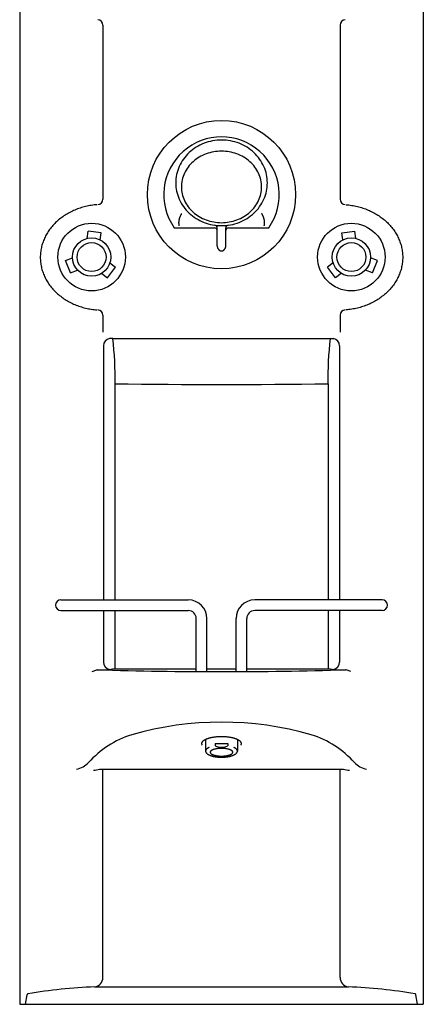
# Model space of a CAD drawing. Header units: millimetres. Extents: x -0.15 to 0.15, y 0 to 1.62.
# Tile 1 of 3: x -0.15 to 0.15, y 0 to 0.73. Entities that reach past the tile are written whole.
import ezdxf

# ---------------------------------------------------------------- set-up
doc = ezdxf.new("R2010")
doc.units = ezdxf.units.MM
doc.layers.add('BLOCKS', color=3, linetype='Continuous')

msp = doc.modelspace()

# ---------------------------------------------------------------- linework, layer by layer
at = {"layer": 'BLOCKS', "linetype": 'Continuous'}
for p, q in [((-0.15, 1.62018), (-0.15, 0)), ((0.15, 1.62018), (0.15, 0)), ((-0.08815, 0.72757), (-0.08815, 0.59813)), ((0.08815, 0.72757), (0.08815, 0.59813)), ((-0.09989, 0.56903), (-0.09918, 0.57443)), ((-0.08939, 0.57314), (-0.09918, 0.57443)), ((-0.09008, 0.56789), (-0.08939, 0.57314)), ((-0.03508, 0.57694), (-0.00517, 0.57694)), ((-0.00318, 0.56352), (-0.00318, 0.57692)), ((0.00318, 0.56352), (0.00318, 0.57692)), ((0.00517, 0.57694), (0.03509, 0.57694)), ((0.08939, 0.57314), (0.09918, 0.57443)), ((0.09008, 0.56789), (0.08939, 0.57314)), ((0.09989, 0.56903), (0.09918, 0.57443)), ((-0.11594, 0.55257), (-0.11076, 0.55472)), ((-0.11216, 0.54344), (-0.11594, 0.55257)), ((-0.08296, 0.55086), (-0.07884, 0.5477)), ((0.08296, 0.55086), (0.07884, 0.5477)), ((0.11594, 0.55257), (0.11076, 0.55472)), ((0.11216, 0.54344), (0.11594, 0.55257)), ((-0.11216, 0.54344), (-0.10703, 0.54557)), ((-0.08904, 0.54307), (-0.08485, 0.53986)), ((-0.08485, 0.53986), (-0.07884, 0.5477)), ((0.08485, 0.53986), (0.07884, 0.5477)), ((0.08904, 0.54307), (0.08485, 0.53986)), ((0.11216, 0.54344), (0.10703, 0.54557)), ((-0.08815, 0.51192), (-0.08815, 0.49951)), ((0.08815, 0.51192), (0.08815, 0.49951)), ((-0.08076, 0.49468), (-0.08324, 0.49468)), ((-0.08076, 0.49468), (0.08076, 0.49468)), ((0.08076, 0.49468), (0.08324, 0.49468)), ((-0.08778, 0.48923), (-0.08778, 0.30049)), ((0.08778, 0.48923), (0.08778, 0.30049)), ((-0.07916, 0.46102), (-0.07916, 0.30049)), ((0.07916, 0.46102), (0.07916, 0.30049)), ((-0.11944, 0.30048), (-0.02472, 0.30048)), ((0.11944, 0.30048), (0.02472, 0.30048)), ((-0.11944, 0.29258), (-0.02472, 0.29258)), ((-0.08778, 0.29258), (-0.08778, 0.25429)), ((-0.07916, 0.29258), (-0.07916, 0.24911)), ((-0.01875, 0.24735), (-0.01875, 0.28661)), ((-0.01086, 0.24735), (-0.01086, 0.28661)), ((0.01086, 0.24735), (0.01086, 0.28661)), ((0.01875, 0.24735), (0.01875, 0.28661)), ((0.11944, 0.29258), (0.02472, 0.29258)), ((0.07916, 0.29258), (0.07916, 0.24911)), ((0.08778, 0.29258), (0.08778, 0.25429)), ((-0.01875, 0.24911), (-0.08099, 0.24911)), ((0.01086, 0.24911), (-0.01086, 0.24911)), ((0.08099, 0.24911), (0.01875, 0.24911)), ((-0.09611, 0.24739), (-0.09275, 0.24857)), ((0.09611, 0.24739), (0.09275, 0.24857)), ((-0.01183, 0.19675), (-0.01183, 0.18817)), ((-0.00473, 0.1938), (-0.00473, 0.19195)), ((-0.00473, 0.1938), (0.00473, 0.1938)), ((0.00473, 0.1938), (0.00473, 0.19195)), ((0.01183, 0.19675), (0.01183, 0.18817)), ((-0.09067, 0.17482), (0.09067, 0.17482)), ((-0.08815, 0.01996), (-0.08815, 0.17482)), ((0.08815, 0.01996), (0.08815, 0.17482)), ((-0.09429, 0.01295), (0.09429, 0.01295)), ((-0.15, 0), (0.15, 0)), ((-0.14557, 0), (-0.14455, 0.00712)), ((0.14557, 0), (0.14455, 0.00712))]:
    msp.add_line(p, q, dxfattribs=at)
for points in [[(-0.03398, 0.61032, 0), (-0.03394, 0.60876, 0), (-0.03382, 0.60721, 0), (-0.03361, 0.60566, 0), (-0.03333, 0.60412, 0), (-0.03296, 0.6026, 0), (-0.03252, 0.6011, 0), (-0.03199, 0.59961, 0), (-0.03139, 0.59816, 0), (-0.03071, 0.59673, 0), (-0.02996, 0.59534, 0), (-0.02914, 0.59398, 0), (-0.02825, 0.59266, 0), (-0.02728, 0.59138, 0), (-0.02626, 0.59015, 0), (-0.02516, 0.58897, 0), (-0.02401, 0.58784, 0), (-0.0228, 0.58677, 0), (-0.02154, 0.58575, 0), (-0.02022, 0.58479, 0), (-0.01885, 0.58389, 0), (-0.01744, 0.58305, 0), (-0.01599, 0.58228, 0), (-0.0145, 0.58158, 0), (-0.01297, 0.58095, 0), (-0.01141, 0.58039, 0), (-0.00982, 0.5799, 0), (-0.00821, 0.57948, 0), (-0.00658, 0.57914, 0), (-0.00494, 0.57887, 0), (-0.00328, 0.57868, 0), (-0.00161, 0.57857, 0), (0.00006, 0.57853, 0), (0.00173, 0.57857, 0), (0.00339, 0.57868, 0), (0.00505, 0.57887, 0), (0.0067, 0.57914, 0), (0.00833, 0.57948, 0), (0.00994, 0.5799, 0), (0.01153, 0.58039, 0), (0.01308, 0.58095, 0), (0.01461, 0.58158, 0), (0.0161, 0.58228, 0), (0.01756, 0.58305, 0), (0.01897, 0.58389, 0), (0.02034, 0.58479, 0), (0.02165, 0.58575, 0), (0.02292, 0.58677, 0), (0.02413, 0.58784, 0), (0.02528, 0.58897, 0), (0.02637, 0.59015, 0), (0.0274, 0.59138, 0), (0.02836, 0.59266, 0), (0.02926, 0.59398, 0), (0.03008, 0.59534, 0), (0.03083, 0.59673, 0), (0.03151, 0.59816, 0), (0.03211, 0.59961, 0), (0.03263, 0.6011, 0), (0.03308, 0.6026, 0), (0.03344, 0.60412, 0), (0.03373, 0.60566, 0), (0.03393, 0.60721, 0), (0.03406, 0.60876, 0), (0.0341, 0.61032, 0), (0.03406, 0.61188, 0), (0.03393, 0.61344, 0), (0.03373, 0.61499, 0), (0.03344, 0.61653, 0), (0.03308, 0.61805, 0), (0.03263, 0.61955, 0), (0.03211, 0.62104, 0), (0.03151, 0.62249, 0), (0.03083, 0.62392, 0), (0.03008, 0.62531, 0), (0.02926, 0.62667, 0), (0.02836, 0.62799, 0), (0.0274, 0.62927, 0), (0.02637, 0.6305, 0), (0.02528, 0.63168, 0), (0.02413, 0.63281, 0), (0.02292, 0.63389, 0), (0.02165, 0.6349, 0), (0.02034, 0.63586, 0), (0.01897, 0.63676, 0), (0.01756, 0.6376, 0), (0.0161, 0.63837, 0), (0.01461, 0.63907, 0), (0.01308, 0.6397, 0), (0.01153, 0.64026, 0), (0.00994, 0.64075, 0), (0.00833, 0.64117, 0), (0.0067, 0.64151, 0), (0.00505, 0.64178, 0), (0.00339, 0.64197, 0), (0.00173, 0.64208, 0), (0.00006, 0.64212, 0), (-0.00161, 0.64208, 0), (-0.00328, 0.64197, 0), (-0.00494, 0.64178, 0), (-0.00658, 0.64151, 0), (-0.00821, 0.64117, 0), (-0.00982, 0.64075, 0), (-0.01141, 0.64026, 0), (-0.01297, 0.6397, 0), (-0.0145, 0.63907, 0), (-0.01599, 0.63837, 0), (-0.01744, 0.6376, 0), (-0.01885, 0.63676, 0), (-0.02022, 0.63586, 0), (-0.02154, 0.6349, 0), (-0.0228, 0.63389, 0), (-0.02401, 0.63281, 0), (-0.02516, 0.63168, 0), (-0.02626, 0.6305, 0), (-0.02728, 0.62927, 0), (-0.02825, 0.62799, 0), (-0.02914, 0.62667, 0), (-0.02996, 0.62531, 0), (-0.03071, 0.62392, 0), (-0.03139, 0.62249, 0), (-0.03199, 0.62104, 0), (-0.03252, 0.61955, 0), (-0.03296, 0.61805, 0), (-0.03333, 0.61653, 0), (-0.03361, 0.61499, 0), (-0.03382, 0.61344, 0), (-0.03394, 0.61188, 0), (-0.03398, 0.61032, 0)], [(-0.02978, 0.60729, 0), (-0.02975, 0.60599, 0), (-0.02964, 0.60469, 0), (-0.02946, 0.6034, 0), (-0.02921, 0.60211, 0), (-0.02889, 0.60084, 0), (-0.0285, 0.59958, 0), (-0.02804, 0.59835, 0), (-0.02752, 0.59713, 0), (-0.02692, 0.59594, 0), (-0.02627, 0.59478, 0), (-0.02555, 0.59364, 0), (-0.02476, 0.59254, 0), (-0.02392, 0.59148, 0), (-0.02302, 0.59045, 0), (-0.02207, 0.58946, 0), (-0.02106, 0.58852, 0), (-0.02, 0.58762, 0), (-0.01889, 0.58677, 0), (-0.01774, 0.58597, 0), (-0.01655, 0.58522, 0), (-0.01531, 0.58452, 0), (-0.01404, 0.58388, 0), (-0.01273, 0.58329, 0), (-0.0114, 0.58276, 0), (-0.01003, 0.58229, 0), (-0.00865, 0.58189, 0), (-0.00724, 0.58154, 0), (-0.00581, 0.58125, 0), (-0.00437, 0.58103, 0), (-0.00292, 0.58087, 0), (-0.00146, 0.58078, 0), (0, 0.58074, 0), (0.00146, 0.58078, 0), (0.00292, 0.58087, 0), (0.00437, 0.58103, 0), (0.00581, 0.58125, 0), (0.00724, 0.58154, 0), (0.00865, 0.58189, 0), (0.01003, 0.58229, 0), (0.0114, 0.58276, 0), (0.01273, 0.58329, 0), (0.01404, 0.58388, 0), (0.01531, 0.58452, 0), (0.01655, 0.58522, 0), (0.01774, 0.58597, 0), (0.01889, 0.58677, 0), (0.02, 0.58762, 0), (0.02106, 0.58852, 0), (0.02207, 0.58946, 0), (0.02302, 0.59045, 0), (0.02392, 0.59148, 0), (0.02476, 0.59254, 0), (0.02555, 0.59364, 0), (0.02627, 0.59478, 0), (0.02692, 0.59594, 0), (0.02752, 0.59713, 0), (0.02804, 0.59835, 0), (0.0285, 0.59958, 0), (0.02889, 0.60084, 0), (0.02921, 0.60211, 0), (0.02946, 0.6034, 0), (0.02964, 0.60469, 0), (0.02975, 0.60599, 0), (0.02978, 0.60729, 0), (0.02975, 0.60859, 0), (0.02964, 0.60989, 0), (0.02946, 0.61119, 0), (0.02921, 0.61247, 0), (0.02889, 0.61374, 0), (0.0285, 0.615, 0), (0.02804, 0.61623, 0), (0.02752, 0.61745, 0), (0.02692, 0.61864, 0), (0.02627, 0.61981, 0), (0.02555, 0.62094, 0), (0.02476, 0.62204, 0), (0.02392, 0.62311, 0), (0.02302, 0.62414, 0), (0.02207, 0.62512, 0), (0.02106, 0.62607, 0), (0.02, 0.62696, 0), (0.01889, 0.62782, 0), (0.01774, 0.62862, 0), (0.01655, 0.62937, 0), (0.01531, 0.63006, 0), (0.01404, 0.63071, 0), (0.01273, 0.63129, 0), (0.0114, 0.63182, 0), (0.01003, 0.63229, 0), (0.00865, 0.6327, 0), (0.00724, 0.63305, 0), (0.00581, 0.63333, 0), (0.00437, 0.63355, 0), (0.00292, 0.63371, 0), (0.00146, 0.63381, 0), (0, 0.63384, 0), (-0.00146, 0.63381, 0), (-0.00292, 0.63371, 0), (-0.00437, 0.63355, 0), (-0.00581, 0.63333, 0), (-0.00724, 0.63305, 0), (-0.00865, 0.6327, 0), (-0.01003, 0.63229, 0), (-0.0114, 0.63182, 0), (-0.01273, 0.63129, 0), (-0.01404, 0.63071, 0), (-0.01531, 0.63006, 0), (-0.01655, 0.62937, 0), (-0.01774, 0.62862, 0), (-0.01889, 0.62782, 0), (-0.02, 0.62696, 0), (-0.02106, 0.62607, 0), (-0.02207, 0.62512, 0), (-0.02302, 0.62414, 0), (-0.02392, 0.62311, 0), (-0.02476, 0.62204, 0), (-0.02555, 0.62094, 0), (-0.02627, 0.61981, 0), (-0.02692, 0.61864, 0), (-0.02752, 0.61745, 0), (-0.02804, 0.61623, 0), (-0.0285, 0.615, 0), (-0.02889, 0.61374, 0), (-0.02921, 0.61247, 0), (-0.02946, 0.61119, 0), (-0.02964, 0.60989, 0), (-0.02975, 0.60859, 0), (-0.02978, 0.60729, 0)], [(-0.09255, 0.59411, 0), (-0.09361, 0.59401, 0), (-0.09468, 0.5939, 0), (-0.09574, 0.59376, 0), (-0.0968, 0.5936, 0), (-0.09785, 0.59342, 0), (-0.0989, 0.59322, 0), (-0.09994, 0.593, 0), (-0.10097, 0.59277, 0), (-0.102, 0.59251, 0), (-0.10302, 0.59223, 0), (-0.10403, 0.59193, 0), (-0.10504, 0.59161, 0), (-0.10603, 0.59127, 0), (-0.10702, 0.59091, 0), (-0.108, 0.59054, 0), (-0.10896, 0.59014, 0), (-0.10992, 0.58973, 0), (-0.11086, 0.58929, 0), (-0.11179, 0.58884, 0), (-0.11271, 0.58837, 0), (-0.11361, 0.58789, 0), (-0.1145, 0.58738, 0), (-0.11538, 0.58686, 0), (-0.11624, 0.58632, 0), (-0.11709, 0.58577, 0), (-0.11792, 0.5852, 0), (-0.11874, 0.58461, 0), (-0.11954, 0.58401, 0), (-0.12032, 0.58339, 0), (-0.12109, 0.58275, 0), (-0.12184, 0.5821, 0), (-0.12257, 0.58144, 0), (-0.12329, 0.58077, 0), (-0.12398, 0.58007, 0), (-0.12465, 0.57937, 0), (-0.12531, 0.57865, 0), (-0.12595, 0.57792, 0), (-0.12656, 0.57718, 0), (-0.12716, 0.57643, 0), (-0.12773, 0.57566, 0), (-0.12829, 0.57489, 0), (-0.12882, 0.5741, 0), (-0.12933, 0.57331, 0), (-0.12982, 0.5725, 0), (-0.13028, 0.57168, 0), (-0.13073, 0.57086, 0), (-0.13115, 0.57003, 0), (-0.13155, 0.56919, 0), (-0.13192, 0.56834, 0), (-0.13228, 0.56748, 0), (-0.13261, 0.56662, 0), (-0.13291, 0.56575, 0), (-0.13319, 0.56488, 0), (-0.13345, 0.564, 0), (-0.13368, 0.56312, 0), (-0.13389, 0.56223, 0), (-0.13408, 0.56134, 0), (-0.13424, 0.56044, 0), (-0.13437, 0.55954, 0), (-0.13448, 0.55864, 0), (-0.13457, 0.55774, 0), (-0.13463, 0.55683, 0), (-0.13467, 0.55593, 0), (-0.13468, 0.55502, 0), (-0.13467, 0.55412, 0), (-0.13463, 0.55321, 0), (-0.13457, 0.55231, 0), (-0.13448, 0.55141, 0), (-0.13437, 0.55051, 0), (-0.13424, 0.54961, 0), (-0.13408, 0.54871, 0), (-0.13389, 0.54782, 0), (-0.13368, 0.54693, 0), (-0.13345, 0.54605, 0), (-0.13319, 0.54517, 0), (-0.13291, 0.54429, 0), (-0.13261, 0.54343, 0), (-0.13228, 0.54256, 0), (-0.13192, 0.54171, 0), (-0.13155, 0.54086, 0), (-0.13115, 0.54002, 0), (-0.13073, 0.53919, 0), (-0.13028, 0.53836, 0), (-0.12982, 0.53755, 0), (-0.12933, 0.53674, 0), (-0.12882, 0.53594, 0), (-0.12829, 0.53516, 0), (-0.12773, 0.53438, 0), (-0.12716, 0.53362, 0), (-0.12656, 0.53286, 0), (-0.12595, 0.53212, 0), (-0.12531, 0.53139, 0), (-0.12465, 0.53068, 0), (-0.12398, 0.52997, 0), (-0.12329, 0.52928, 0), (-0.12257, 0.52861, 0), (-0.12184, 0.52794, 0), (-0.12109, 0.52729, 0), (-0.12032, 0.52666, 0), (-0.11954, 0.52604, 0), (-0.11874, 0.52544, 0), (-0.11792, 0.52485, 0), (-0.11709, 0.52428, 0), (-0.11624, 0.52372, 0), (-0.11538, 0.52319, 0), (-0.1145, 0.52266, 0), (-0.11361, 0.52216, 0), (-0.11271, 0.52167, 0), (-0.11179, 0.5212, 0), (-0.11086, 0.52075, 0), (-0.10992, 0.52032, 0), (-0.10896, 0.51991, 0), (-0.108, 0.51951, 0), (-0.10702, 0.51913, 0), (-0.10603, 0.51878, 0), (-0.10504, 0.51844, 0), (-0.10403, 0.51812, 0), (-0.10302, 0.51782, 0), (-0.102, 0.51754, 0), (-0.10097, 0.51728, 0), (-0.09994, 0.51704, 0), (-0.0989, 0.51682, 0), (-0.09785, 0.51662, 0), (-0.0968, 0.51645, 0), (-0.09574, 0.51629, 0), (-0.09468, 0.51615, 0), (-0.09361, 0.51603, 0), (-0.09255, 0.51594, 0)], [(0.09255, 0.59411, 0), (0.09361, 0.59401, 0), (0.09468, 0.5939, 0), (0.09574, 0.59376, 0), (0.0968, 0.5936, 0), (0.09785, 0.59342, 0), (0.0989, 0.59322, 0), (0.09994, 0.593, 0), (0.10097, 0.59277, 0), (0.102, 0.59251, 0), (0.10302, 0.59223, 0), (0.10403, 0.59193, 0), (0.10504, 0.59161, 0), (0.10603, 0.59127, 0), (0.10702, 0.59091, 0), (0.108, 0.59054, 0), (0.10896, 0.59014, 0), (0.10992, 0.58973, 0), (0.11086, 0.58929, 0), (0.11179, 0.58884, 0), (0.11271, 0.58837, 0), (0.11361, 0.58789, 0), (0.1145, 0.58738, 0), (0.11538, 0.58686, 0), (0.11624, 0.58632, 0), (0.11709, 0.58577, 0), (0.11792, 0.5852, 0), (0.11874, 0.58461, 0), (0.11954, 0.58401, 0), (0.12032, 0.58339, 0), (0.12109, 0.58275, 0), (0.12184, 0.5821, 0), (0.12257, 0.58144, 0), (0.12329, 0.58077, 0), (0.12398, 0.58007, 0), (0.12465, 0.57937, 0), (0.12531, 0.57865, 0), (0.12595, 0.57792, 0), (0.12656, 0.57718, 0), (0.12716, 0.57643, 0), (0.12773, 0.57566, 0), (0.12829, 0.57489, 0), (0.12882, 0.5741, 0), (0.12933, 0.57331, 0), (0.12982, 0.5725, 0), (0.13028, 0.57168, 0), (0.13073, 0.57086, 0), (0.13115, 0.57003, 0), (0.13155, 0.56919, 0), (0.13192, 0.56834, 0), (0.13228, 0.56748, 0), (0.13261, 0.56662, 0), (0.13291, 0.56575, 0), (0.13319, 0.56488, 0), (0.13345, 0.564, 0), (0.13368, 0.56312, 0), (0.13389, 0.56223, 0), (0.13408, 0.56134, 0), (0.13424, 0.56044, 0), (0.13437, 0.55954, 0), (0.13448, 0.55864, 0), (0.13457, 0.55774, 0), (0.13463, 0.55683, 0), (0.13467, 0.55593, 0), (0.13468, 0.55502, 0), (0.13467, 0.55412, 0), (0.13463, 0.55321, 0), (0.13457, 0.55231, 0), (0.13448, 0.55141, 0), (0.13437, 0.55051, 0), (0.13424, 0.54961, 0), (0.13408, 0.54871, 0), (0.13389, 0.54782, 0), (0.13368, 0.54693, 0), (0.13345, 0.54605, 0), (0.13319, 0.54517, 0), (0.13291, 0.54429, 0), (0.13261, 0.54343, 0), (0.13228, 0.54256, 0), (0.13192, 0.54171, 0), (0.13155, 0.54086, 0), (0.13115, 0.54002, 0), (0.13073, 0.53919, 0), (0.13028, 0.53836, 0), (0.12982, 0.53755, 0), (0.12933, 0.53674, 0), (0.12882, 0.53594, 0), (0.12829, 0.53516, 0), (0.12773, 0.53438, 0), (0.12716, 0.53362, 0), (0.12656, 0.53286, 0), (0.12595, 0.53212, 0), (0.12531, 0.53139, 0), (0.12465, 0.53068, 0), (0.12398, 0.52997, 0), (0.12329, 0.52928, 0), (0.12257, 0.52861, 0), (0.12184, 0.52794, 0), (0.12109, 0.52729, 0), (0.12032, 0.52666, 0), (0.11954, 0.52604, 0), (0.11874, 0.52544, 0), (0.11792, 0.52485, 0), (0.11709, 0.52428, 0), (0.11624, 0.52372, 0), (0.11538, 0.52319, 0), (0.1145, 0.52266, 0), (0.11361, 0.52216, 0), (0.11271, 0.52167, 0), (0.11179, 0.5212, 0), (0.11086, 0.52075, 0), (0.10992, 0.52032, 0), (0.10896, 0.51991, 0), (0.108, 0.51951, 0), (0.10702, 0.51913, 0), (0.10603, 0.51878, 0), (0.10504, 0.51844, 0), (0.10403, 0.51812, 0), (0.10302, 0.51782, 0), (0.102, 0.51754, 0), (0.10097, 0.51728, 0), (0.09994, 0.51704, 0), (0.0989, 0.51682, 0), (0.09785, 0.51662, 0), (0.0968, 0.51645, 0), (0.09574, 0.51629, 0), (0.09468, 0.51615, 0), (0.09361, 0.51603, 0), (0.09255, 0.51594, 0)], [(-0.02976, 0.58741, 0), (-0.0298, 0.58734, 0), (-0.02984, 0.58727, 0), (-0.02988, 0.58721, 0), (-0.02992, 0.58714, 0), (-0.02997, 0.58707, 0), (-0.03001, 0.587, 0), (-0.03005, 0.58694, 0), (-0.03008, 0.58687, 0), (-0.03012, 0.5868, 0), (-0.03016, 0.58673, 0), (-0.0302, 0.58666, 0), (-0.03024, 0.58659, 0), (-0.03028, 0.58653, 0), (-0.03031, 0.58646, 0), (-0.03035, 0.58639, 0), (-0.03039, 0.58632, 0), (-0.03042, 0.58625, 0), (-0.03046, 0.58618, 0), (-0.03049, 0.58611, 0), (-0.03053, 0.58604, 0), (-0.03056, 0.58598, 0), (-0.03059, 0.58591, 0), (-0.03063, 0.58584, 0), (-0.03066, 0.58577, 0), (-0.03069, 0.5857, 0), (-0.03072, 0.58563, 0), (-0.03075, 0.58556, 0), (-0.03078, 0.58549, 0), (-0.03081, 0.58542, 0), (-0.03084, 0.58535, 0), (-0.03087, 0.58528, 0), (-0.0309, 0.58521, 0), (-0.03093, 0.58514, 0), (-0.03096, 0.58507, 0), (-0.03099, 0.585, 0), (-0.03102, 0.58493, 0), (-0.03104, 0.58486, 0), (-0.03107, 0.58479, 0), (-0.0311, 0.58472, 0), (-0.03112, 0.58465, 0), (-0.03115, 0.58458, 0), (-0.03117, 0.58451, 0), (-0.03119, 0.58444, 0), (-0.03122, 0.58437, 0), (-0.03124, 0.5843, 0), (-0.03126, 0.58422, 0), (-0.03129, 0.58415, 0), (-0.03131, 0.58408, 0), (-0.03133, 0.58401, 0), (-0.03135, 0.58394, 0), (-0.03137, 0.58387, 0), (-0.03139, 0.5838, 0), (-0.03141, 0.58373, 0), (-0.03143, 0.58366, 0), (-0.03145, 0.58359, 0), (-0.03147, 0.58352, 0), (-0.03149, 0.58344, 0), (-0.03151, 0.58337, 0), (-0.03152, 0.5833, 0), (-0.03154, 0.58323, 0), (-0.03156, 0.58316, 0), (-0.03157, 0.58309, 0), (-0.03159, 0.58302, 0), (-0.0316, 0.58294, 0), (-0.03162, 0.58287, 0), (-0.03163, 0.5828, 0), (-0.03165, 0.58273, 0), (-0.03166, 0.58266, 0), (-0.03167, 0.58259, 0), (-0.03168, 0.58252, 0), (-0.0317, 0.58244, 0), (-0.03171, 0.58237, 0), (-0.03172, 0.5823, 0), (-0.03173, 0.58223, 0), (-0.03174, 0.58216, 0), (-0.03175, 0.58208, 0), (-0.03176, 0.58201, 0), (-0.03177, 0.58194, 0), (-0.03177, 0.58187, 0), (-0.03178, 0.5818, 0), (-0.03179, 0.58173, 0), (-0.0318, 0.58165, 0), (-0.0318, 0.58158, 0), (-0.03181, 0.58151, 0), (-0.03181, 0.58144, 0), (-0.03182, 0.58137, 0), (-0.03182, 0.58129, 0), (-0.03183, 0.58122, 0), (-0.03183, 0.58115, 0), (-0.03183, 0.58108, 0), (-0.03184, 0.58101, 0), (-0.03184, 0.58093, 0), (-0.03184, 0.58086, 0), (-0.03184, 0.58079, 0), (-0.03184, 0.58072, 0), (-0.03185, 0.58065, 0), (-0.03185, 0.58057, 0), (-0.03185, 0.5805, 0), (-0.03184, 0.58043, 0), (-0.03184, 0.58036, 0), (-0.03184, 0.58029, 0), (-0.03184, 0.58021, 0), (-0.03184, 0.58014, 0), (-0.03183, 0.58007, 0), (-0.03183, 0.58, 0), (-0.03183, 0.57993, 0), (-0.03182, 0.57986, 0), (-0.03182, 0.57978, 0), (-0.03181, 0.57971, 0), (-0.03181, 0.57964, 0), (-0.0318, 0.57957, 0), (-0.03179, 0.5795, 0), (-0.03179, 0.57942, 0), (-0.03178, 0.57935, 0), (-0.03177, 0.57928, 0), (-0.03176, 0.57921, 0), (-0.03175, 0.57914, 0), (-0.03175, 0.57906, 0), (-0.03174, 0.57899, 0), (-0.03173, 0.57892, 0), (-0.03171, 0.57885, 0), (-0.0317, 0.57878, 0), (-0.03169, 0.57871, 0), (-0.03168, 0.57863, 0), (-0.03167, 0.57856, 0), (-0.03165, 0.57849, 0), (-0.03164, 0.57842, 0), (-0.03163, 0.57835, 0)], [(0.03178, 0.57845, 0), (0.03179, 0.57852, 0), (0.0318, 0.5786, 0), (0.03182, 0.57867, 0), (0.03183, 0.57874, 0), (0.03184, 0.57881, 0), (0.03185, 0.57888, 0), (0.03187, 0.57896, 0), (0.03188, 0.57903, 0), (0.03189, 0.5791, 0), (0.0319, 0.57917, 0), (0.03191, 0.57924, 0), (0.03192, 0.57932, 0), (0.03193, 0.57939, 0), (0.03193, 0.57946, 0), (0.03194, 0.57953, 0), (0.03195, 0.57961, 0), (0.03196, 0.57968, 0), (0.03196, 0.57975, 0), (0.03197, 0.57982, 0), (0.03197, 0.5799, 0), (0.03198, 0.57997, 0), (0.03198, 0.58004, 0), (0.03199, 0.58011, 0), (0.03199, 0.58019, 0), (0.032, 0.58026, 0), (0.032, 0.58033, 0), (0.032, 0.5804, 0), (0.032, 0.58048, 0), (0.03201, 0.58055, 0), (0.03201, 0.58062, 0), (0.03201, 0.58069, 0), (0.03201, 0.58076, 0), (0.03201, 0.58084, 0), (0.03201, 0.58091, 0), (0.032, 0.58098, 0), (0.032, 0.58105, 0), (0.032, 0.58113, 0), (0.032, 0.5812, 0), (0.032, 0.58127, 0), (0.03199, 0.58134, 0), (0.03199, 0.58142, 0), (0.03198, 0.58149, 0), (0.03198, 0.58156, 0), (0.03197, 0.58163, 0), (0.03197, 0.58171, 0), (0.03196, 0.58178, 0), (0.03195, 0.58185, 0), (0.03195, 0.58192, 0), (0.03194, 0.582, 0), (0.03193, 0.58207, 0), (0.03192, 0.58214, 0), (0.03191, 0.58221, 0), (0.03191, 0.58228, 0), (0.0319, 0.58236, 0), (0.03189, 0.58243, 0), (0.03187, 0.5825, 0), (0.03186, 0.58257, 0), (0.03185, 0.58265, 0), (0.03184, 0.58272, 0), (0.03183, 0.58279, 0), (0.03181, 0.58286, 0), (0.0318, 0.58293, 0), (0.03179, 0.58301, 0), (0.03177, 0.58308, 0), (0.03176, 0.58315, 0), (0.03174, 0.58322, 0), (0.03173, 0.58329, 0), (0.03171, 0.58336, 0), (0.03169, 0.58344, 0), (0.03168, 0.58351, 0), (0.03166, 0.58358, 0), (0.03164, 0.58365, 0), (0.03162, 0.58372, 0), (0.0316, 0.58379, 0), (0.03158, 0.58387, 0), (0.03156, 0.58394, 0), (0.03154, 0.58401, 0), (0.03152, 0.58408, 0), (0.0315, 0.58415, 0), (0.03148, 0.58422, 0), (0.03146, 0.58429, 0), (0.03144, 0.58436, 0), (0.03141, 0.58444, 0), (0.03139, 0.58451, 0), (0.03137, 0.58458, 0), (0.03134, 0.58465, 0), (0.03132, 0.58472, 0), (0.03129, 0.58479, 0), (0.03127, 0.58486, 0), (0.03124, 0.58493, 0), (0.03121, 0.585, 0), (0.03119, 0.58507, 0), (0.03116, 0.58514, 0), (0.03113, 0.58521, 0), (0.0311, 0.58528, 0), (0.03107, 0.58535, 0), (0.03105, 0.58542, 0), (0.03102, 0.58549, 0), (0.03099, 0.58556, 0), (0.03095, 0.58563, 0), (0.03092, 0.5857, 0), (0.03089, 0.58577, 0), (0.03086, 0.58584, 0), (0.03083, 0.58591, 0), (0.0308, 0.58598, 0), (0.03076, 0.58605, 0), (0.03073, 0.58612, 0), (0.0307, 0.58619, 0), (0.03066, 0.58626, 0), (0.03063, 0.58633, 0), (0.03059, 0.5864, 0), (0.03055, 0.58647, 0), (0.03052, 0.58654, 0), (0.03048, 0.58661, 0), (0.03044, 0.58668, 0), (0.03041, 0.58674, 0), (0.03037, 0.58681, 0), (0.03033, 0.58688, 0), (0.03029, 0.58695, 0), (0.03025, 0.58702, 0), (0.03021, 0.58709, 0), (0.03017, 0.58715, 0), (0.03013, 0.58722, 0), (0.03009, 0.58729, 0), (0.03005, 0.58736, 0), (0.03001, 0.58743, 0), (0.02997, 0.58749, 0), (0.02992, 0.58756, 0)], [(-0.00318, 0.56352, 0), (-0.00318, 0.56343, 0), (-0.00318, 0.56334, 0), (-0.00317, 0.56324, 0), (-0.00316, 0.56315, 0), (-0.00316, 0.56306, 0), (-0.00315, 0.56297, 0), (-0.00313, 0.56288, 0), (-0.00312, 0.56279, 0), (-0.0031, 0.5627, 0), (-0.00308, 0.56261, 0), (-0.00306, 0.56252, 0), (-0.00304, 0.56244, 0), (-0.00302, 0.56235, 0), (-0.00299, 0.56226, 0), (-0.00297, 0.56218, 0), (-0.00294, 0.56209, 0), (-0.00291, 0.56201, 0), (-0.00287, 0.56193, 0), (-0.00284, 0.56184, 0), (-0.0028, 0.56176, 0), (-0.00277, 0.56168, 0), (-0.00273, 0.5616, 0), (-0.00269, 0.56153, 0), (-0.00264, 0.56145, 0), (-0.0026, 0.56137, 0), (-0.00255, 0.5613, 0), (-0.00251, 0.56123, 0), (-0.00246, 0.56116, 0), (-0.00241, 0.56109, 0), (-0.00236, 0.56102, 0), (-0.0023, 0.56095, 0), (-0.00225, 0.56088, 0), (-0.00219, 0.56082, 0), (-0.00214, 0.56076, 0), (-0.00208, 0.5607, 0), (-0.00202, 0.56064, 0), (-0.00196, 0.56058, 0), (-0.00189, 0.56053, 0), (-0.00183, 0.56047, 0), (-0.00177, 0.56042, 0), (-0.0017, 0.56037, 0), (-0.00163, 0.56032, 0), (-0.00157, 0.56028, 0), (-0.0015, 0.56023, 0), (-0.00143, 0.56019, 0), (-0.00136, 0.56015, 0), (-0.00129, 0.56011, 0), (-0.00122, 0.56008, 0), (-0.00114, 0.56004, 0), (-0.00107, 0.56001, 0), (-0.001, 0.55998, 0), (-0.00092, 0.55995, 0), (-0.00085, 0.55993, 0), (-0.00077, 0.55991, 0), (-0.0007, 0.55988, 0), (-0.00062, 0.55987, 0), (-0.00054, 0.55985, 0), (-0.00047, 0.55983, 0), (-0.00039, 0.55982, 0), (-0.00031, 0.55981, 0), (-0.00023, 0.5598, 0), (-0.00016, 0.5598, 0), (-0.00008, 0.55979, 0), (0, 0.55979, 0), (0.00008, 0.55979, 0), (0.00016, 0.5598, 0), (0.00023, 0.5598, 0), (0.00031, 0.55981, 0), (0.00039, 0.55982, 0), (0.00047, 0.55983, 0), (0.00054, 0.55985, 0), (0.00062, 0.55987, 0), (0.0007, 0.55988, 0), (0.00077, 0.55991, 0), (0.00085, 0.55993, 0), (0.00092, 0.55995, 0), (0.001, 0.55998, 0), (0.00107, 0.56001, 0), (0.00114, 0.56004, 0), (0.00122, 0.56008, 0), (0.00129, 0.56011, 0), (0.00136, 0.56015, 0), (0.00143, 0.56019, 0), (0.0015, 0.56023, 0), (0.00157, 0.56028, 0), (0.00163, 0.56032, 0), (0.0017, 0.56037, 0), (0.00177, 0.56042, 0), (0.00183, 0.56047, 0), (0.00189, 0.56053, 0), (0.00196, 0.56058, 0), (0.00202, 0.56064, 0), (0.00208, 0.5607, 0), (0.00214, 0.56076, 0), (0.00219, 0.56082, 0), (0.00225, 0.56088, 0), (0.0023, 0.56095, 0), (0.00236, 0.56102, 0), (0.00241, 0.56109, 0), (0.00246, 0.56116, 0), (0.00251, 0.56123, 0), (0.00255, 0.5613, 0), (0.0026, 0.56137, 0), (0.00264, 0.56145, 0), (0.00269, 0.56153, 0), (0.00273, 0.5616, 0), (0.00277, 0.56168, 0), (0.0028, 0.56176, 0), (0.00284, 0.56184, 0), (0.00287, 0.56193, 0), (0.00291, 0.56201, 0), (0.00294, 0.56209, 0), (0.00297, 0.56218, 0), (0.00299, 0.56226, 0), (0.00302, 0.56235, 0), (0.00304, 0.56244, 0), (0.00306, 0.56252, 0), (0.00308, 0.56261, 0), (0.0031, 0.5627, 0), (0.00312, 0.56279, 0), (0.00313, 0.56288, 0), (0.00315, 0.56297, 0), (0.00316, 0.56306, 0), (0.00316, 0.56315, 0), (0.00317, 0.56324, 0), (0.00318, 0.56334, 0), (0.00318, 0.56343, 0), (0.00318, 0.56352, 0)], [(0.01432, 0.19246, 0), (0.01441, 0.1926, 0), (0.0145, 0.19274, 0), (0.01458, 0.19288, 0), (0.01464, 0.19302, 0), (0.01469, 0.19317, 0), (0.01473, 0.19331, 0), (0.01476, 0.19345, 0), (0.01478, 0.1936, 0), (0.01478, 0.19374, 0), (0.01477, 0.19389, 0), (0.01475, 0.19403, 0), (0.01472, 0.19417, 0), (0.01468, 0.19432, 0), (0.01462, 0.19446, 0), (0.01455, 0.1946, 0), (0.01447, 0.19474, 0), (0.01438, 0.19488, 0), (0.01428, 0.19502, 0), (0.01416, 0.19516, 0), (0.01404, 0.1953, 0), (0.0139, 0.19544, 0), (0.01375, 0.19557, 0), (0.01359, 0.19571, 0), (0.01342, 0.19584, 0), (0.01324, 0.19597, 0), (0.01305, 0.1961, 0), (0.01284, 0.19622, 0), (0.01263, 0.19635, 0), (0.01241, 0.19647, 0), (0.01217, 0.19659, 0), (0.01193, 0.19671, 0), (0.01168, 0.19682, 0), (0.01141, 0.19693, 0), (0.01114, 0.19704, 0), (0.01086, 0.19715, 0), (0.01057, 0.19726, 0), (0.01027, 0.19736, 0), (0.00997, 0.19746, 0), (0.00965, 0.19755, 0), (0.00933, 0.19764, 0), (0.009, 0.19773, 0), (0.00866, 0.19782, 0), (0.00832, 0.1979, 0), (0.00797, 0.19798, 0), (0.00761, 0.19806, 0), (0.00725, 0.19813, 0), (0.00688, 0.1982, 0), (0.0065, 0.19827, 0), (0.00612, 0.19833, 0), (0.00574, 0.19838, 0), (0.00535, 0.19844, 0), (0.00495, 0.19849, 0), (0.00455, 0.19854, 0), (0.00415, 0.19858, 0), (0.00375, 0.19862, 0), (0.00334, 0.19865, 0), (0.00293, 0.19868, 0), (0.00251, 0.19871, 0), (0.0021, 0.19873, 0), (0.00168, 0.19875, 0), (0.00126, 0.19876, 0), (0.00084, 0.19877, 0), (0.00042, 0.19878, 0), (0, 0.19878, 0), (-0.00042, 0.19878, 0), (-0.00084, 0.19877, 0), (-0.00126, 0.19876, 0), (-0.00168, 0.19875, 0), (-0.0021, 0.19873, 0), (-0.00251, 0.19871, 0), (-0.00293, 0.19868, 0), (-0.00334, 0.19865, 0), (-0.00375, 0.19862, 0), (-0.00415, 0.19858, 0), (-0.00455, 0.19854, 0), (-0.00495, 0.19849, 0), (-0.00535, 0.19844, 0), (-0.00574, 0.19838, 0), (-0.00612, 0.19833, 0), (-0.0065, 0.19827, 0), (-0.00688, 0.1982, 0), (-0.00725, 0.19813, 0), (-0.00761, 0.19806, 0), (-0.00797, 0.19798, 0), (-0.00832, 0.1979, 0), (-0.00866, 0.19782, 0), (-0.009, 0.19773, 0), (-0.00933, 0.19764, 0), (-0.00965, 0.19755, 0), (-0.00997, 0.19746, 0), (-0.01027, 0.19736, 0), (-0.01057, 0.19726, 0), (-0.01086, 0.19715, 0), (-0.01114, 0.19704, 0), (-0.01141, 0.19693, 0), (-0.01168, 0.19682, 0), (-0.01193, 0.19671, 0), (-0.01217, 0.19659, 0), (-0.01241, 0.19647, 0), (-0.01263, 0.19635, 0), (-0.01284, 0.19622, 0), (-0.01305, 0.1961, 0), (-0.01324, 0.19597, 0), (-0.01342, 0.19584, 0), (-0.01359, 0.19571, 0), (-0.01375, 0.19557, 0), (-0.0139, 0.19544, 0), (-0.01404, 0.1953, 0), (-0.01416, 0.19516, 0), (-0.01428, 0.19502, 0), (-0.01438, 0.19488, 0), (-0.01447, 0.19474, 0), (-0.01455, 0.1946, 0), (-0.01462, 0.19446, 0), (-0.01468, 0.19432, 0), (-0.01472, 0.19417, 0), (-0.01475, 0.19403, 0), (-0.01477, 0.19389, 0), (-0.01478, 0.19374, 0), (-0.01478, 0.1936, 0), (-0.01476, 0.19345, 0), (-0.01473, 0.19331, 0), (-0.01469, 0.19317, 0), (-0.01464, 0.19302, 0), (-0.01458, 0.19288, 0), (-0.0145, 0.19274, 0), (-0.01441, 0.1926, 0), (-0.01432, 0.19246, 0)], [(-0.00918, 0.19082, 0), (-0.00922, 0.1908, 0), (-0.00926, 0.19078, 0), (-0.0093, 0.19076, 0), (-0.00934, 0.19075, 0), (-0.00938, 0.19073, 0), (-0.00942, 0.19071, 0), (-0.00945, 0.19069, 0), (-0.00949, 0.19068, 0), (-0.00953, 0.19066, 0), (-0.00957, 0.19064, 0), (-0.0096, 0.19062, 0), (-0.00964, 0.1906, 0), (-0.00968, 0.19058, 0), (-0.00971, 0.19057, 0), (-0.00975, 0.19055, 0), (-0.00978, 0.19053, 0), (-0.00982, 0.19051, 0), (-0.00985, 0.19049, 0), (-0.00989, 0.19047, 0), (-0.00992, 0.19045, 0), (-0.00996, 0.19044, 0), (-0.00999, 0.19042, 0), (-0.01003, 0.1904, 0), (-0.01006, 0.19038, 0), (-0.01009, 0.19036, 0), (-0.01012, 0.19034, 0), (-0.01016, 0.19032, 0), (-0.01019, 0.1903, 0), (-0.01022, 0.19028, 0), (-0.01025, 0.19026, 0), (-0.01028, 0.19024, 0), (-0.01032, 0.19022, 0), (-0.01035, 0.19021, 0), (-0.01038, 0.19019, 0), (-0.01041, 0.19017, 0), (-0.01044, 0.19015, 0), (-0.01047, 0.19013, 0), (-0.0105, 0.19011, 0), (-0.01052, 0.19009, 0), (-0.01055, 0.19007, 0), (-0.01058, 0.19005, 0), (-0.01061, 0.19003, 0), (-0.01064, 0.19001, 0), (-0.01066, 0.18999, 0), (-0.01069, 0.18997, 0), (-0.01072, 0.18995, 0), (-0.01075, 0.18993, 0), (-0.01077, 0.18991, 0), (-0.0108, 0.18989, 0), (-0.01082, 0.18986, 0), (-0.01085, 0.18984, 0), (-0.01087, 0.18982, 0), (-0.0109, 0.1898, 0), (-0.01092, 0.18978, 0), (-0.01095, 0.18976, 0), (-0.01097, 0.18974, 0), (-0.01099, 0.18972, 0), (-0.01102, 0.1897, 0), (-0.01104, 0.18968, 0), (-0.01106, 0.18966, 0), (-0.01108, 0.18964, 0), (-0.01111, 0.18962, 0), (-0.01113, 0.1896, 0), (-0.01115, 0.18957, 0), (-0.01117, 0.18955, 0), (-0.01119, 0.18953, 0), (-0.01121, 0.18951, 0), (-0.01123, 0.18949, 0), (-0.01125, 0.18947, 0), (-0.01127, 0.18945, 0), (-0.01129, 0.18943, 0), (-0.01131, 0.1894, 0), (-0.01133, 0.18938, 0), (-0.01134, 0.18936, 0), (-0.01136, 0.18934, 0), (-0.01138, 0.18932, 0), (-0.0114, 0.1893, 0), (-0.01141, 0.18928, 0), (-0.01143, 0.18925, 0), (-0.01145, 0.18923, 0), (-0.01146, 0.18921, 0), (-0.01148, 0.18919, 0), (-0.01149, 0.18917, 0), (-0.01151, 0.18915, 0), (-0.01152, 0.18912, 0), (-0.01154, 0.1891, 0), (-0.01155, 0.18908, 0), (-0.01156, 0.18906, 0), (-0.01158, 0.18904, 0), (-0.01159, 0.18901, 0), (-0.0116, 0.18899, 0), (-0.01161, 0.18897, 0), (-0.01163, 0.18895, 0), (-0.01164, 0.18893, 0), (-0.01165, 0.1889, 0), (-0.01166, 0.18888, 0), (-0.01167, 0.18886, 0), (-0.01168, 0.18884, 0), (-0.01169, 0.18882, 0), (-0.0117, 0.18879, 0), (-0.01171, 0.18877, 0), (-0.01172, 0.18875, 0), (-0.01173, 0.18873, 0), (-0.01173, 0.18871, 0), (-0.01174, 0.18868, 0), (-0.01175, 0.18866, 0), (-0.01176, 0.18864, 0), (-0.01176, 0.18862, 0), (-0.01177, 0.18859, 0), (-0.01178, 0.18857, 0), (-0.01178, 0.18855, 0), (-0.01179, 0.18853, 0), (-0.01179, 0.18851, 0), (-0.0118, 0.18848, 0), (-0.0118, 0.18846, 0), (-0.01181, 0.18844, 0), (-0.01181, 0.18842, 0), (-0.01181, 0.18839, 0), (-0.01182, 0.18837, 0), (-0.01182, 0.18835, 0), (-0.01182, 0.18833, 0), (-0.01183, 0.1883, 0), (-0.01183, 0.18828, 0), (-0.01183, 0.18826, 0), (-0.01183, 0.18824, 0), (-0.01183, 0.18821, 0), (-0.01183, 0.18819, 0), (-0.01183, 0.18817, 0)], [(0.01183, 0.18817, 0), (0.01183, 0.18819, 0), (0.01183, 0.18821, 0), (0.01183, 0.18824, 0), (0.01183, 0.18826, 0), (0.01183, 0.18828, 0), (0.01183, 0.1883, 0), (0.01182, 0.18833, 0), (0.01182, 0.18835, 0), (0.01182, 0.18837, 0), (0.01181, 0.18839, 0), (0.01181, 0.18842, 0), (0.01181, 0.18844, 0), (0.0118, 0.18846, 0), (0.0118, 0.18848, 0), (0.01179, 0.18851, 0), (0.01179, 0.18853, 0), (0.01178, 0.18855, 0), (0.01178, 0.18857, 0), (0.01177, 0.18859, 0), (0.01176, 0.18862, 0), (0.01176, 0.18864, 0), (0.01175, 0.18866, 0), (0.01174, 0.18868, 0), (0.01173, 0.18871, 0), (0.01173, 0.18873, 0), (0.01172, 0.18875, 0), (0.01171, 0.18877, 0), (0.0117, 0.18879, 0), (0.01169, 0.18882, 0), (0.01168, 0.18884, 0), (0.01167, 0.18886, 0), (0.01166, 0.18888, 0), (0.01165, 0.1889, 0), (0.01164, 0.18893, 0), (0.01163, 0.18895, 0), (0.01161, 0.18897, 0), (0.0116, 0.18899, 0), (0.01159, 0.18901, 0), (0.01158, 0.18904, 0), (0.01156, 0.18906, 0), (0.01155, 0.18908, 0), (0.01154, 0.1891, 0), (0.01152, 0.18912, 0), (0.01151, 0.18915, 0), (0.01149, 0.18917, 0), (0.01148, 0.18919, 0), (0.01146, 0.18921, 0), (0.01145, 0.18923, 0), (0.01143, 0.18925, 0), (0.01141, 0.18928, 0), (0.0114, 0.1893, 0), (0.01138, 0.18932, 0), (0.01136, 0.18934, 0), (0.01134, 0.18936, 0), (0.01133, 0.18938, 0), (0.01131, 0.1894, 0), (0.01129, 0.18943, 0), (0.01127, 0.18945, 0), (0.01125, 0.18947, 0), (0.01123, 0.18949, 0), (0.01121, 0.18951, 0), (0.01119, 0.18953, 0), (0.01117, 0.18955, 0), (0.01115, 0.18957, 0), (0.01113, 0.1896, 0), (0.01111, 0.18962, 0), (0.01108, 0.18964, 0), (0.01106, 0.18966, 0), (0.01104, 0.18968, 0), (0.01102, 0.1897, 0), (0.01099, 0.18972, 0), (0.01097, 0.18974, 0), (0.01095, 0.18976, 0), (0.01092, 0.18978, 0), (0.0109, 0.1898, 0), (0.01087, 0.18982, 0), (0.01085, 0.18984, 0), (0.01082, 0.18986, 0), (0.0108, 0.18989, 0), (0.01077, 0.18991, 0), (0.01075, 0.18993, 0), (0.01072, 0.18995, 0), (0.01069, 0.18997, 0), (0.01066, 0.18999, 0), (0.01064, 0.19001, 0), (0.01061, 0.19003, 0), (0.01058, 0.19005, 0), (0.01055, 0.19007, 0), (0.01052, 0.19009, 0), (0.0105, 0.19011, 0), (0.01047, 0.19013, 0), (0.01044, 0.19015, 0), (0.01041, 0.19017, 0), (0.01038, 0.19019, 0), (0.01035, 0.19021, 0), (0.01032, 0.19022, 0), (0.01028, 0.19024, 0), (0.01025, 0.19026, 0), (0.01022, 0.19028, 0), (0.01019, 0.1903, 0), (0.01016, 0.19032, 0), (0.01012, 0.19034, 0), (0.01009, 0.19036, 0), (0.01006, 0.19038, 0), (0.01003, 0.1904, 0), (0.00999, 0.19042, 0), (0.00996, 0.19044, 0), (0.00992, 0.19045, 0), (0.00989, 0.19047, 0), (0.00985, 0.19049, 0), (0.00982, 0.19051, 0), (0.00978, 0.19053, 0), (0.00975, 0.19055, 0), (0.00971, 0.19057, 0), (0.00968, 0.19058, 0), (0.00964, 0.1906, 0), (0.0096, 0.19062, 0), (0.00957, 0.19064, 0), (0.00953, 0.19066, 0), (0.00949, 0.19068, 0), (0.00945, 0.19069, 0), (0.00942, 0.19071, 0), (0.00938, 0.19073, 0), (0.00934, 0.19075, 0), (0.0093, 0.19076, 0), (0.00926, 0.19078, 0), (0.00922, 0.1908, 0), (0.00918, 0.19082, 0)], [(-0.01183, 0.18817, 0), (-0.01183, 0.18806, 0), (-0.01182, 0.18794, 0), (-0.0118, 0.18783, 0), (-0.01177, 0.18772, 0), (-0.01174, 0.18761, 0), (-0.0117, 0.1875, 0), (-0.01166, 0.18739, 0), (-0.0116, 0.18728, 0), (-0.01154, 0.18717, 0), (-0.01148, 0.18706, 0), (-0.0114, 0.18695, 0), (-0.01132, 0.18684, 0), (-0.01123, 0.18673, 0), (-0.01114, 0.18662, 0), (-0.01104, 0.18652, 0), (-0.01093, 0.18641, 0), (-0.01082, 0.18631, 0), (-0.0107, 0.18621, 0), (-0.01057, 0.18611, 0), (-0.01043, 0.18601, 0), (-0.01029, 0.18591, 0), (-0.01015, 0.18581, 0), (-0.01, 0.18572, 0), (-0.00984, 0.18562, 0), (-0.00967, 0.18553, 0), (-0.0095, 0.18544, 0), (-0.00933, 0.18535, 0), (-0.00915, 0.18526, 0), (-0.00896, 0.18517, 0), (-0.00877, 0.18509, 0), (-0.00857, 0.18501, 0), (-0.00837, 0.18493, 0), (-0.00816, 0.18485, 0), (-0.00795, 0.18477, 0), (-0.00773, 0.1847, 0), (-0.00751, 0.18463, 0), (-0.00728, 0.18455, 0), (-0.00705, 0.18449, 0), (-0.00681, 0.18442, 0), (-0.00657, 0.18436, 0), (-0.00633, 0.1843, 0), (-0.00608, 0.18424, 0), (-0.00583, 0.18418, 0), (-0.00558, 0.18413, 0), (-0.00532, 0.18407, 0), (-0.00506, 0.18402, 0), (-0.00479, 0.18398, 0), (-0.00453, 0.18393, 0), (-0.00426, 0.18389, 0), (-0.00399, 0.18385, 0), (-0.00371, 0.18382, 0), (-0.00343, 0.18378, 0), (-0.00316, 0.18375, 0), (-0.00287, 0.18372, 0), (-0.00259, 0.1837, 0), (-0.00231, 0.18367, 0), (-0.00202, 0.18365, 0), (-0.00174, 0.18363, 0), (-0.00145, 0.18362, 0), (-0.00116, 0.18361, 0), (-0.00087, 0.1836, 0), (-0.00058, 0.18359, 0), (-0.00029, 0.18359, 0), (0, 0.18358, 0), (0.00029, 0.18359, 0), (0.00058, 0.18359, 0), (0.00087, 0.1836, 0), (0.00116, 0.18361, 0), (0.00145, 0.18362, 0), (0.00174, 0.18363, 0), (0.00202, 0.18365, 0), (0.00231, 0.18367, 0), (0.00259, 0.1837, 0), (0.00287, 0.18372, 0), (0.00316, 0.18375, 0), (0.00343, 0.18378, 0), (0.00371, 0.18382, 0), (0.00399, 0.18385, 0), (0.00426, 0.18389, 0), (0.00453, 0.18393, 0), (0.00479, 0.18398, 0), (0.00506, 0.18402, 0), (0.00532, 0.18407, 0), (0.00558, 0.18413, 0), (0.00583, 0.18418, 0), (0.00608, 0.18424, 0), (0.00633, 0.1843, 0), (0.00657, 0.18436, 0), (0.00681, 0.18442, 0), (0.00705, 0.18449, 0), (0.00728, 0.18455, 0), (0.00751, 0.18463, 0), (0.00773, 0.1847, 0), (0.00795, 0.18477, 0), (0.00816, 0.18485, 0), (0.00837, 0.18493, 0), (0.00857, 0.18501, 0), (0.00877, 0.18509, 0), (0.00896, 0.18517, 0), (0.00915, 0.18526, 0), (0.00933, 0.18535, 0), (0.0095, 0.18544, 0), (0.00967, 0.18553, 0), (0.00984, 0.18562, 0), (0.01, 0.18572, 0), (0.01015, 0.18581, 0), (0.01029, 0.18591, 0), (0.01043, 0.18601, 0), (0.01057, 0.18611, 0), (0.0107, 0.18621, 0), (0.01082, 0.18631, 0), (0.01093, 0.18641, 0), (0.01104, 0.18652, 0), (0.01114, 0.18662, 0), (0.01123, 0.18673, 0), (0.01132, 0.18684, 0), (0.0114, 0.18695, 0), (0.01148, 0.18706, 0), (0.01154, 0.18717, 0), (0.0116, 0.18728, 0), (0.01166, 0.18739, 0), (0.0117, 0.1875, 0), (0.01174, 0.18761, 0), (0.01177, 0.18772, 0), (0.0118, 0.18783, 0), (0.01182, 0.18794, 0), (0.01183, 0.18806, 0), (0.01183, 0.18817, 0)], [(-0.00839, 0.1873, 0), (-0.00838, 0.18716, 0), (-0.00835, 0.18702, 0), (-0.0083, 0.18688, 0), (-0.00823, 0.18674, 0), (-0.00814, 0.1866, 0), (-0.00803, 0.18646, 0), (-0.0079, 0.18633, 0), (-0.00775, 0.1862, 0), (-0.00759, 0.18607, 0), (-0.0074, 0.18594, 0), (-0.0072, 0.18582, 0), (-0.00698, 0.1857, 0), (-0.00674, 0.18559, 0), (-0.00649, 0.18548, 0), (-0.00622, 0.18537, 0), (-0.00593, 0.18527, 0), (-0.00564, 0.18517, 0), (-0.00532, 0.18508, 0), (-0.005, 0.18499, 0), (-0.00466, 0.18491, 0), (-0.00431, 0.18483, 0), (-0.00396, 0.18476, 0), (-0.00359, 0.1847, 0), (-0.00321, 0.18464, 0), (-0.00283, 0.18459, 0), (-0.00244, 0.18455, 0), (-0.00204, 0.18451, 0), (-0.00164, 0.18448, 0), (-0.00123, 0.18446, 0), (-0.00082, 0.18444, 0), (-0.00041, 0.18443, 0), (0, 0.18443, 0), (0.00041, 0.18443, 0), (0.00082, 0.18444, 0), (0.00123, 0.18446, 0), (0.00164, 0.18448, 0), (0.00204, 0.18451, 0), (0.00244, 0.18455, 0), (0.00283, 0.18459, 0), (0.00321, 0.18464, 0), (0.00359, 0.1847, 0), (0.00396, 0.18476, 0), (0.00431, 0.18483, 0), (0.00466, 0.18491, 0), (0.005, 0.18499, 0), (0.00532, 0.18508, 0), (0.00564, 0.18517, 0), (0.00593, 0.18527, 0), (0.00622, 0.18537, 0), (0.00649, 0.18548, 0), (0.00674, 0.18559, 0), (0.00698, 0.1857, 0), (0.0072, 0.18582, 0), (0.0074, 0.18594, 0), (0.00759, 0.18607, 0), (0.00775, 0.1862, 0), (0.0079, 0.18633, 0), (0.00803, 0.18646, 0), (0.00814, 0.1866, 0), (0.00823, 0.18674, 0), (0.0083, 0.18688, 0), (0.00835, 0.18702, 0), (0.00838, 0.18716, 0), (0.00839, 0.1873, 0), (0.00838, 0.18744, 0), (0.00835, 0.18758, 0), (0.0083, 0.18772, 0), (0.00823, 0.18786, 0), (0.00814, 0.18799, 0), (0.00803, 0.18813, 0), (0.0079, 0.18826, 0), (0.00775, 0.1884, 0), (0.00759, 0.18852, 0), (0.0074, 0.18865, 0), (0.0072, 0.18877, 0), (0.00698, 0.18889, 0), (0.00674, 0.18901, 0), (0.00649, 0.18912, 0), (0.00622, 0.18923, 0), (0.00593, 0.18933, 0), (0.00564, 0.18942, 0), (0.00532, 0.18952, 0), (0.005, 0.1896, 0), (0.00466, 0.18968, 0), (0.00431, 0.18976, 0), (0.00396, 0.18983, 0), (0.00359, 0.18989, 0), (0.00321, 0.18995, 0), (0.00283, 0.19, 0), (0.00244, 0.19004, 0), (0.00204, 0.19008, 0), (0.00164, 0.19011, 0), (0.00123, 0.19014, 0), (0.00082, 0.19015, 0), (0.00041, 0.19016, 0), (0, 0.19017, 0), (-0.00041, 0.19016, 0), (-0.00082, 0.19015, 0), (-0.00123, 0.19014, 0), (-0.00164, 0.19011, 0), (-0.00204, 0.19008, 0), (-0.00244, 0.19004, 0), (-0.00283, 0.19, 0), (-0.00321, 0.18995, 0), (-0.00359, 0.18989, 0), (-0.00396, 0.18983, 0), (-0.00431, 0.18976, 0), (-0.00466, 0.18968, 0), (-0.005, 0.1896, 0), (-0.00532, 0.18952, 0), (-0.00564, 0.18942, 0), (-0.00593, 0.18933, 0), (-0.00622, 0.18923, 0), (-0.00649, 0.18912, 0), (-0.00674, 0.18901, 0), (-0.00698, 0.18889, 0), (-0.0072, 0.18877, 0), (-0.0074, 0.18865, 0), (-0.00759, 0.18852, 0), (-0.00775, 0.1884, 0), (-0.0079, 0.18826, 0), (-0.00803, 0.18813, 0), (-0.00814, 0.18799, 0), (-0.00823, 0.18786, 0), (-0.0083, 0.18772, 0), (-0.00835, 0.18758, 0), (-0.00838, 0.18744, 0), (-0.00839, 0.1873, 0)]]:
    msp.add_polyline3d(points, dxfattribs=at)
for centre, radius in [((0, 0.6016), 0.05509), ((-0.09653, 0.55519), 0.0251), ((0.09653, 0.55519), 0.0251), ((-0.09653, 0.55519), 0.01424), ((-0.09653, 0.55519), 0.01076), ((0.09653, 0.55519), 0.01424), ((0.09653, 0.55519), 0.01076)]:
    msp.add_circle(centre, radius, dxfattribs=at)
for centre, radius, start, end in [((-0.09213, 0.72757), 0.00398, 360, 86.13587), ((0.09213, 0.72757), 0.00398, 93.86413, 180), ((0, 0.6016), 0.04289, 324.89221, 215.10779), ((-0.09213, 0.59813), 0.00398, 273.86413, 0), ((0.09213, 0.59813), 0.00398, 180, 266.13587), ((-0.00517, 0.57692), 0.00199, 0, 90), ((0.00517, 0.57692), 0.00199, 90, 180), ((-0.00517, 0.57495), 0.00199, 0, 90), ((0.00517, 0.57495), 0.00199, 90, 180), ((-0.09213, 0.51192), 0.00398, 360, 86.13587), ((0.09213, 0.51192), 0.00398, 93.86413, 180), ((-0.08231, 0.48929), 0.00547, 99.82736, 180.5348), ((-0.3176, 0.46661), 0.23851, 358.65801, 6.75913), ((0.3176, 0.46661), 0.23851, 173.24087, 181.34199), ((0.08231, 0.48929), 0.00547, 359.4652, 80.17264), ((0, 6.47665), 6.01614, 269.246058, 270.753942), ((-0.11944, 0.29653), 0.00395, 90, 270), ((-0.02472, 0.28661), 0.01387, 0, 90), ((0.02472, 0.28661), 0.01387, 90, 180), ((0.11944, 0.29653), 0.00395, 270, 90), ((-0.02472, 0.28661), 0.00597, 0, 90), ((0.02472, 0.28661), 0.00597, 90, 180), ((-0.08938, 0.31209), 0.06354, 268.25489, 277.58589), ((-0.08231, 0.25424), 0.00547, 179.4652, 260.17264), ((0.08938, 0.31209), 0.06354, 262.41411, 271.74511), ((0.08231, 0.25424), 0.00547, 279.82736, 0.5348), ((-0.09248, 0.24782), 0.000796, 88.23296, 109.28423), ((0, 3.24561), 2.99842, 268.23296, 271.76704), ((0.09248, 0.24782), 0.000796, 70.71577, 91.76704), ((0, -0.03462), 0.24424, 74.13687, 105.86313), ((-0.04425, 0.1302), 0.07364, 107.79443, 137.89388), ((0.04425, 0.1302), 0.07364, 42.10612, 72.20557), ((0, 0.2035), 0.01249, 247.72229, 292.26982), ((-0.11101, 0.19108), 0.01671, 281.30137, 316.48815), ((0.11101, 0.19108), 0.01671, 223.51185, 258.69863), ((-0.09529, 0.18786), 0.01384, 270.49526, 289.53293), ((0.09529, 0.18786), 0.01384, 250.46707, 269.50474), ((-0.09515, 0.0199), 0.007, 277.08623, 0.5455), ((0.09515, 0.0199), 0.007, 179.4545, 262.91377), ((-0.14377, 0.00701), 0.000796, 99.9252, 171.90033), ((-0.08084, -0.35777), 0.37096, 92.07834, 99.78812), ((0.08084, -0.35777), 0.37096, 80.21188, 87.92166), ((0.14377, 0.00701), 0.000796, 8.09967, 80.0748)]:
    msp.add_arc(centre, radius, start, end, dxfattribs=at)

doc.saveas('drawing.dxf')
